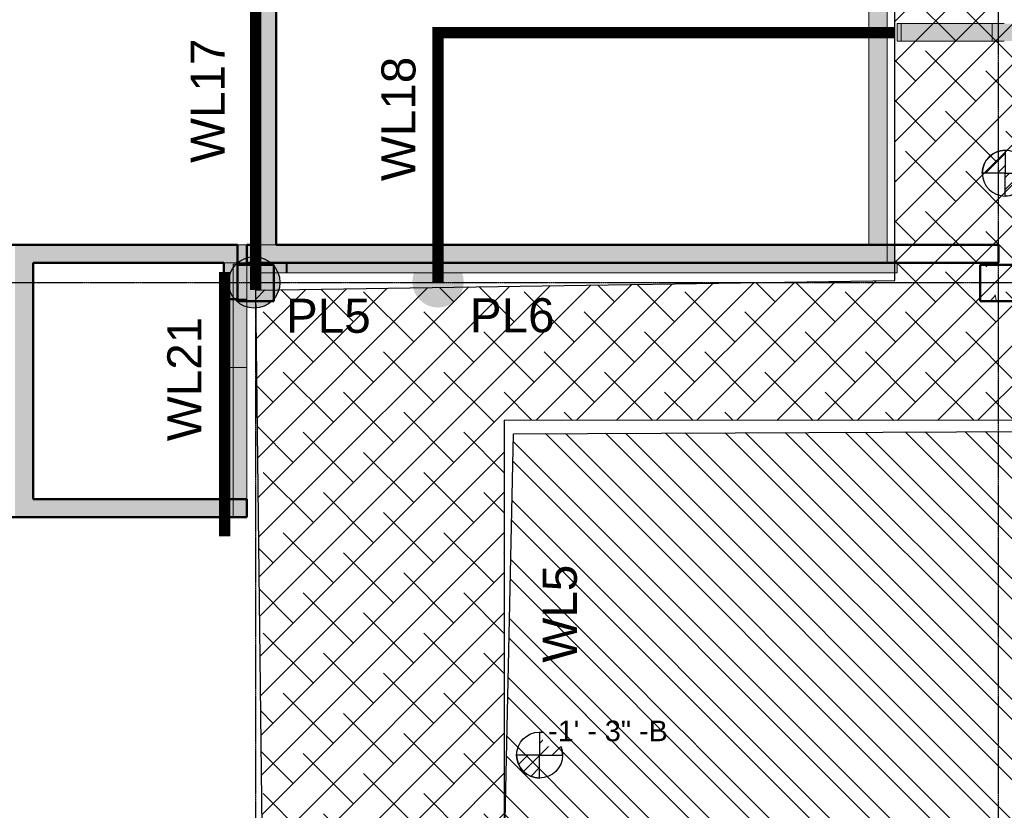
# Model space of a CAD drawing. Header units: inches. Extents: x -4126 to -1814, y 9773 to 12338.
# Tile 64 of 113: x -3585 to -3152, y 11302 to 11650. Entities that reach past the tile are written whole.
import ezdxf

# ---------------------------------------------------------------- set-up
doc = ezdxf.new("R2010")
doc.units = ezdxf.units.IN
doc.header["$MEASUREMENT"] = 0
doc.linetypes.add('Grid Line 1_2_', pattern=[0.875, 0.5, -0.125, 0.125, -0.125])
for name, color, linetype, lineweight in [('A-WALL', 113, 'Continuous', 13), ('G-ANNO-DIMS', 111, 'Continuous', 9), ('I-WALL', 2, 'Continuous', 13), ('S-COLS', 52, 'Continuous', 9), ('S-FNDN', 32, 'Continuous', 13), ('S-GRID', 1, 'Continuous', 9)]:
    doc.layers.add(name, color=color, linetype=linetype, lineweight=lineweight)
doc.layers.add('LOAD_HATCH', color=8, linetype='Continuous')
doc.layers.add('loads', color=1, linetype='Continuous')
doc.styles.add('Arial', font='Arial.ttf', dxfattribs={"height": 18})
doc.styles.add('Arial_2', font='arial.ttf', dxfattribs={"height": 9.070866})
pattern_1 = [(45, (34.962, -117.982), (-0.027577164, 0.027577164), [])]
pattern_2 = [(315, (32.826, 120.651), (0.027577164, 0.027577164), [])]

# ---------------------------------------------------------------- blocks, each defined once
blk = doc.blocks.new('CTR - 1st Phase - Common Walls_rvt-1-FRAMING PLAN - 1ST FLOOR')
at = {"layer": 'A-WALL', "lineweight": 5, "transparency": 33554585}
for points in [[(-3198.95, 11538.61), (-3198.95, 11542.99), (-3481.14, 11542.99), (-3481.14, 11542.48), (-3467.32, 11542.48), (-3467.32, 11538.61), (-3199.19, 11538.61)], [(-3473.32, 11538.61), (-3468.11, 11538.61), (-3468.11, 11542.48), (-3481.14, 11542.48), (-3481.14, 11542.19), (-3473.32, 11542.19), (-3473.32, 11538.74)], [(-3481.14, 11538.61), (-3473.32, 11538.61), (-3473.32, 11542.19), (-3481.14, 11542.15), (-3481.14, 11542.11)], [(-3468.11, 11538.61), (-3467.32, 11538.61), (-3467.32, 11542.48), (-3468.11, 11542.48), (-3468.11, 11538.82)]]:
    blk.add_hatch(color=8, dxfattribs=at).paths.add_polyline_path(points, flags=0)
at = {"layer": 'I-WALL', "lineweight": 5, "transparency": 33554585}
h = blk.add_hatch(color=8, dxfattribs=at)
h.paths.add_polyline_path([(-2931.27, 11640.61), (-2920.57, 11640.61), (-2920.57, 11648.36), (-2958.96, 11648.36), (-2958.96, 11640.61), (-2939.77, 11640.61)], flags=0)
h.paths.add_polyline_path([(-2961.44, 11640.61), (-2961.44, 11648.36), (-3006.84, 11648.36), (-3006.84, 11640.61), (-2991.44, 11640.61)], flags=0)
h.paths.add_polyline_path([(-2961.04, 11640.61), (-2960.61, 11640.61), (-2960.61, 11648.36), (-2961.04, 11648.36), (-2961.04, 11641.94)], flags=0)
h.paths.add_polyline_path([(-3157.14, 11640.61), (-3152.97, 11640.61), (-3152.97, 11648.36), (-3157.14, 11648.36)], flags=0)
h.paths.add_polyline_path([(-2959.35, 11640.61), (-2959.35, 11648.36), (-2959.78, 11648.36), (-2959.78, 11640.61)], flags=0)
h.paths.add_polyline_path([(-3152.57, 11640.61), (-3152.14, 11640.61), (-3152.14, 11648.36), (-3152.57, 11648.36), (-3152.57, 11648.21)], flags=0)
h.paths.add_polyline_path([(-3151.31, 11640.61), (-3150.88, 11640.61), (-3150.88, 11648.36), (-3151.31, 11648.36), (-3151.31, 11648.17)], flags=0)
h.paths.add_polyline_path([(-3150.49, 11640.61), (-3105.08, 11640.61), (-3105.08, 11648.36), (-3150.49, 11648.36), (-3150.49, 11648.15)], flags=0)
h.paths.add_polyline_path([(-3198.37, 11640.61), (-3197.14, 11640.61), (-3197.14, 11648.36), (-3198.37, 11648.36), (-3198.37, 11645.88)], flags=0)
h.paths.add_polyline_path([(-3198.95, 11640.61), (-3198.76, 11640.61), (-3198.76, 11648.36), (-3198.95, 11648.36)], flags=0)
h.paths.add_polyline_path([(-3104.69, 11640.61), (-3104.26, 11640.61), (-3104.26, 11648.36), (-3104.69, 11648.36), (-3104.69, 11646.65)], flags=0)
h.paths.add_polyline_path([(-3103.43, 11640.61), (-3103, 11640.61), (-3103, 11648.36), (-3103.43, 11648.36), (-3103.43, 11646.6)], flags=0)
h.paths.add_polyline_path([(-3102.6, 11640.61), (-3057.2, 11640.61), (-3057.2, 11648.36), (-3102.6, 11648.36), (-3102.6, 11646.58)], flags=0)
h.paths.add_polyline_path([(-3056.81, 11640.61), (-3056.38, 11640.61), (-3056.38, 11648.36), (-3056.81, 11648.36), (-3056.81, 11645.08)], flags=0)
h.paths.add_polyline_path([(-3007.23, 11640.61), (-3007.23, 11648.36), (-3007.66, 11648.36), (-3007.66, 11640.61)], flags=0)
h.paths.add_polyline_path([(-3055.54, 11640.61), (-3055.12, 11640.61), (-3055.12, 11648.36), (-3055.54, 11648.36), (-3055.54, 11645.04)], flags=0)
h.paths.add_polyline_path([(-3054.72, 11640.61), (-3009.32, 11640.61), (-3009.32, 11648.36), (-3054.72, 11648.36), (-3054.72, 11645.01)], flags=0)
h.paths.add_polyline_path([(-3008.93, 11640.61), (-3008.5, 11640.61), (-3008.5, 11648.36), (-3008.93, 11648.36), (-3008.93, 11643.51)], flags=0)
for points in [[(-3198.37, 11640.61), (-3198.37, 11648.36), (-3198.76, 11648.36), (-3198.76, 11640.61)], [(-3157.14, 11640.61), (-3157.14, 11648.36), (-3197.14, 11648.36), (-3197.14, 11640.61)]]:
    blk.add_hatch(color=8, dxfattribs=at).paths.add_polyline_path(points, flags=0)
h = blk.add_hatch(color=8, dxfattribs=at)
h.paths.add_polyline_path([(-3152.57, 11640.61), (-3152.57, 11648.36), (-3152.97, 11648.36), (-3152.97, 11640.61)], flags=0)
h.paths.add_polyline_path([(-2958.96, 11640.61), (-2958.96, 11648.36), (-2959.35, 11648.36), (-2959.35, 11640.61)], flags=0)
h.paths.add_polyline_path([(-3150.49, 11640.61), (-3150.49, 11648.36), (-3150.88, 11648.36), (-3150.88, 11640.61)], flags=0)
h.paths.add_polyline_path([(-2961.44, 11640.61), (-2961.04, 11640.61), (-2961.04, 11648.36), (-2961.44, 11648.36), (-2961.44, 11641.95)], flags=0)
h.paths.add_polyline_path([(-3103, 11640.61), (-3102.6, 11640.61), (-3102.6, 11648.36), (-3103, 11648.36), (-3103, 11646.59)], flags=0)
h.paths.add_polyline_path([(-3104.69, 11640.61), (-3104.69, 11648.36), (-3105.08, 11648.36), (-3105.08, 11640.61)], flags=0)
h.paths.add_polyline_path([(-3057.2, 11640.61), (-3056.81, 11640.61), (-3056.81, 11648.36), (-3057.2, 11648.36), (-3057.2, 11645.09)], flags=0)
h.paths.add_polyline_path([(-3009.32, 11640.61), (-3008.93, 11640.61), (-3008.93, 11648.36), (-3009.32, 11648.36), (-3009.32, 11643.52)], flags=0)
h.paths.add_polyline_path([(-3055.12, 11640.61), (-3054.72, 11640.61), (-3054.72, 11648.36), (-3055.12, 11648.36), (-3055.12, 11645.02)], flags=0)
h.paths.add_polyline_path([(-3006.84, 11640.61), (-3006.84, 11648.36), (-3007.23, 11648.36), (-3007.23, 11640.61)], flags=0)
h = blk.add_hatch(color=8, dxfattribs=at)
h.paths.add_polyline_path([(-2959.78, 11640.61), (-2959.78, 11648.36), (-2960.61, 11648.36), (-2960.61, 11640.61), (-2960.16, 11640.61)], flags=0)
h.paths.add_polyline_path([(-3152.14, 11640.61), (-3151.31, 11640.61), (-3151.31, 11648.36), (-3152.14, 11648.36), (-3152.14, 11648.2)], flags=0)
h.paths.add_polyline_path([(-3055.96, 11640.61), (-3055.54, 11640.61), (-3055.54, 11648.36), (-3056.38, 11648.36), (-3056.38, 11640.61), (-3056, 11640.61)], flags=0)
h.paths.add_polyline_path([(-3104.26, 11640.61), (-3103.43, 11640.61), (-3103.43, 11648.36), (-3104.26, 11648.36), (-3104.26, 11646.63)], flags=0)
h.paths.add_polyline_path([(-3007.66, 11640.61), (-3007.66, 11648.36), (-3008.5, 11648.36), (-3008.5, 11640.61), (-3008.04, 11640.61)], flags=0)
at = {"layer": 'A-WALL', "color": 9}
for p, q in [((-3203.32, 11542.99), (-3481.14, 11542.99)), ((-3481.14, 11542.99), (-3198.95, 11542.99)), ((-3481.14, 11542.19), (-3481.14, 11542.48)), ((-3481.14, 11538.61), (-3481.14, 11542.11)), ((-3198.95, 11542.99), (-3203.32, 11542.99)), ((-3481.14, 11538.61), (-3473.32, 11538.61)), ((-3473.32, 11538.61), (-3467.32, 11538.61))]:
    blk.add_line(p, q, dxfattribs=at)
at = {"layer": 'A-WALL', "color": 253}
for p, q in [((-3481.14, 11542.48), (-3481.14, 11542.99)), ((-3481.14, 11542.48), (-3481.14, 11542.99)), ((-3481.14, 11542.19), (-3481.14, 11542.48)), ((-3481.14, 11538.61), (-3481.14, 11542.11)), ((-3198.95, 11542.99), (-3198.95, 11538.61)), ((-3198.95, 11538.61), (-3198.95, 11542.99)), ((-3473.32, 11538.61), (-3481.14, 11538.61)), ((-3468.11, 11538.61), (-3473.32, 11538.61)), ((-3467.32, 11538.61), (-3468.11, 11538.61)), ((-3198.95, 11538.61), (-3467.32, 11538.61)), ((-3467.32, 11538.61), (-3198.95, 11538.61))]:
    blk.add_line(p, q, dxfattribs=at)
at = {"layer": 'I-WALL', "color": 253}
for p, q in [((-3198.95, 11648.36), (-3198.76, 11648.36)), ((-3198.95, 11648.36), (-3198.95, 11640.61)), ((-3198.76, 11648.36), (-3198.37, 11648.36)), ((-3198.37, 11648.36), (-3152.97, 11648.36)), ((-3197.14, 11648.36), (-3197.14, 11640.61)), ((-3157.14, 11648.36), (-3157.14, 11640.61)), ((-3152.97, 11648.36), (-3152.57, 11648.36)), ((-3152.57, 11648.36), (-3152.14, 11648.36)), ((-3152.14, 11648.36), (-3151.77, 11648.36)), ((-3198.76, 11640.61), (-3198.95, 11640.61)), ((-3198.37, 11640.61), (-3198.76, 11640.61)), ((-3152.97, 11640.61), (-3198.37, 11640.61)), ((-3152.57, 11640.61), (-3152.97, 11640.61)), ((-3152.14, 11640.61), (-3152.57, 11640.61)), ((-3151.77, 11640.61), (-3152.14, 11640.61))]:
    blk.add_line(p, q, dxfattribs=at)
at = {"layer": 'I-WALL', "color": 9}
for p, q in [((-3198.76, 11648.36), (-3198.95, 11648.36)), ((-3198.95, 11640.61), (-3198.95, 11648.36)), ((-3198.37, 11648.36), (-3198.76, 11648.36)), ((-3197.14, 11648.36), (-3198.37, 11648.36)), ((-3157.14, 11648.36), (-3197.14, 11648.36)), ((-3197.14, 11648.36), (-3197.14, 11640.61)), ((-3152.97, 11648.36), (-3157.14, 11648.36)), ((-3157.14, 11640.61), (-3157.14, 11648.36)), ((-3152.57, 11648.36), (-3152.97, 11648.36)), ((-3151.77, 11648.36), (-3152.57, 11648.36)), ((-3198.95, 11640.61), (-3198.76, 11640.61)), ((-3198.76, 11640.61), (-3198.37, 11640.61)), ((-3198.37, 11640.61), (-3197.14, 11640.61)), ((-3197.14, 11640.61), (-3157.14, 11640.61)), ((-3157.14, 11640.61), (-3152.97, 11640.61)), ((-3152.97, 11640.61), (-3152.57, 11640.61)), ((-3152.57, 11640.61), (-3151.77, 11640.61))]:
    blk.add_line(p, q, dxfattribs=at)
blk = doc.blocks.new('034100 - Precast Structural Concrete - Column - Corbels - 16_x16_-1699968-FRAMING PLAN - 1ST FLOOR')
at = {"layer": 'S-COLS'}
h = blk.add_hatch(dxfattribs=at)
h.set_pattern_fill('FP_1', color=256, style=0, pattern_type=2)
h.set_pattern_definition([(140, (11533.205, 3155.308), (2.40992, 27.5427), [2.88, -31.68]), (85, (11533.205, 3155.308), (-28.884266, -5.327844), [2.304, -25.344]), (190.451, (11533.406, 3157.603), (-26.47393, 22.215316), [2.448, -26.924]), (136.184, (11525.525, 3155.308), (6.35642, 40.98187), [4.32, -47.52]), (186.636, (11526.055, 3158.723), (-37.40619, 35.89075), [3.671, -40.386]), (81.184, (11525.525, 3155.31), (-37.40622, 35.89097), [3.456, -38.016]), (111, (11527.445, 3159.148), (15.46073, 22.921036), [2.88, -31.68]), (56, (11527.445, 3159.148), (-27.84574, 9.34353), [2.304, -25.344]), (161.451, (11528.734, 3161.058), (-12.38442, 32.26477), [2.448, -26.924]), (127.5, (11533.205, 3155.308), (-12.782707, 0.466855), [1.267, -23.77, 1.267, -24.461, -25.44]), (127.5, (11533.205, 3155.308), (-12.782707, 0.466855), [-50.765, 1.267, -24.173]), (97.5, (11533.205, 3155.308), (-15.14509, 10.10159), [1.267, -13.402, 1.267, -23.194, -9.696]), (97.5, (11533.205, 3155.308), (-15.14509, 10.10159), [-39.13, 1.267, -8.429]), (57.5, (11533.205, 3146.745), (0.86578, 20.499161), [1.267, -8.333, 1.267, -28.685, -39.744]), (57.5, (11533.205, 3146.745), (0.86578, 20.499161), [-39.552, 1.267, -38.477]), (47.5, (11533.205, 3142.905), (-3.844288, 22.39478), [1.267, -11.213, 1.267, -18.624, -28.224]), (47.5, (11533.205, 3142.905), (-3.844288, 22.39478), [-32.371, 1.267, -26.957])])
h.paths.add_polyline_path([(7.02, 0.98), (6.98, 1), (-8.98, 0.98), (-8.98, -7.02), (7.02, -7.02)], flags=0)
for p, q in [((-8.91, 8.98), (-8.98, 8.98)), ((-8.98, 8.98), (-8.98, -7.02)), ((6.94, 8.98), (-8.91, 8.98)), ((7.02, 8.98), (6.94, 8.98)), ((7.02, -7.02), (7.02, 8.98)), ((-8.98, -7.02), (-8.91, -7.02)), ((-8.91, -7.02), (6.94, -7.02)), ((6.94, -7.02), (7.02, -7.02))]:
    blk.add_line(p, q, dxfattribs=at)
at = {"layer": 'S-COLS', "lineweight": 50}
for p, q in [((-8.98, -7.02), (-8.98, 8.98)), ((-8.98, 8.98), (-8.91, 8.98)), ((-8.91, 8.98), (6.94, 8.98)), ((6.94, 8.98), (7.02, 8.98)), ((7.02, 8.98), (7.02, -7.02)), ((-8.91, -7.02), (-8.98, -7.02)), ((6.94, -7.02), (-8.91, -7.02)), ((7.02, -7.02), (6.94, -7.02))]:
    blk.add_line(p, q, dxfattribs=at)
blk = doc.blocks.new('034100 - Precast Structural Concrete - Column - Corbels - 16_x16_-V216-FRAMING PLAN - 1ST FLOOR')
at = {"layer": 'S-COLS'}
for p, q in [((-8.91, 8.98), (-8.98, 8.98)), ((-8.98, 8.98), (-8.98, -7.02)), ((6.94, 8.98), (-8.91, 8.98)), ((7.02, 8.98), (6.94, 8.98)), ((7.02, -7.02), (7.02, 8.98)), ((-8.98, -7.02), (-8.91, -7.02)), ((-8.91, -7.02), (6.22, -7.02)), ((6.22, -7.02), (6.94, -7.02)), ((6.94, -7.02), (7.02, -7.02))]:
    blk.add_line(p, q, dxfattribs=at)
at = {"layer": 'S-COLS', "lineweight": 50}
for p, q in [((-8.98, -7.02), (-8.98, 8.98)), ((-8.98, 8.98), (-8.91, 8.98)), ((-8.91, 8.98), (6.94, 8.98)), ((6.94, 8.98), (7.02, 8.98)), ((7.02, 8.98), (7.02, -7.02)), ((-8.91, -7.02), (-8.98, -7.02)), ((6.94, -7.02), (-8.91, -7.02)), ((7.02, -7.02), (6.94, -7.02))]:
    blk.add_line(p, q, dxfattribs=at)
blk = doc.blocks.new('Spot Elevations - Símbolo de cota horizontal-V253-FRAMING PLAN - 1ST FLOOR')
at = {"layer": 'G-ANNO-DIMS'}
h = blk.add_hatch(dxfattribs=at)
h.set_pattern_fill('FP_58', color=256, style=0, pattern_type=2)
h.set_pattern_definition(pattern_1)
edge = h.paths.add_edge_path(flags=0)
edge.add_arc((0, 0), 0.1053, 0, 90, ccw=False)
edge.add_line((0.1053, 0), (0, 0))
edge.add_line((0, 0), (0, 0.1053))
h = blk.add_hatch(dxfattribs=at)
h.set_pattern_fill('FP_58', color=256, style=0, pattern_type=2)
h.set_pattern_definition(pattern_1)
edge = h.paths.add_edge_path(flags=0)
edge.add_arc((0, 0), 0.1053, 0, 90, ccw=False)
edge.add_line((0.1053, 0), (0, 0))
edge.add_line((0, 0), (0, 0.1053))
h = blk.add_hatch(dxfattribs=at)
h.set_pattern_fill('FP_58', color=256, style=0, pattern_type=2)
h.set_pattern_definition(pattern_1)
edge = h.paths.add_edge_path(flags=0)
edge.add_arc((0, 0), 0.1053, 180, 270, ccw=False)
edge.add_line((-0.1053, 0), (0, 0))
edge.add_line((0, 0), (0, -0.1053))
h = blk.add_hatch(dxfattribs=at)
h.set_pattern_fill('FP_58', color=256, style=0, pattern_type=2)
h.set_pattern_definition(pattern_1)
edge = h.paths.add_edge_path(flags=0)
edge.add_arc((0, 0), 0.1053, 180, 270, ccw=False)
edge.add_line((-0.1053, 0), (0, 0))
edge.add_line((0, 0), (0, -0.1053))
at = {"layer": 'G-ANNO-DIMS', "lineweight": 30}
for p, q in [((0, 0.1053), (0, 0)), ((0, 0), (-0.1053, 0)), ((0, 0), (0.1053, 0)), ((0, -0.1053), (0, 0))]:
    blk.add_line(p, q, dxfattribs=at)
blk.add_circle((0, 0), 0.1053, dxfattribs=at)
for start, end in [(360, 90), (180, 270)]:
    blk.add_arc((0, 0), 0.1053, start, end, dxfattribs=at)
blk = doc.blocks.new('Spot Elevations - Símbolo de cota horizontal-V272-FRAMING PLAN - 1ST FLOOR')
at = {"layer": 'G-ANNO-DIMS'}
h = blk.add_hatch(dxfattribs=at)
h.set_pattern_fill('FP_77', color=256, style=0, pattern_type=2)
h.set_pattern_definition(pattern_2)
edge = h.paths.add_edge_path(flags=0)
edge.add_arc((0, 0), 0.1053, 0, 90, ccw=False)
edge.add_line((0.1053, 0), (0, 0))
edge.add_line((0, 0), (0, 0.1053))
h = blk.add_hatch(dxfattribs=at)
h.set_pattern_fill('FP_77', color=256, style=0, pattern_type=2)
h.set_pattern_definition(pattern_2)
edge = h.paths.add_edge_path(flags=0)
edge.add_arc((0, 0), 0.1053, 0, 90, ccw=False)
edge.add_line((0.1053, 0), (0, 0))
edge.add_line((0, 0), (0, 0.1053))
h = blk.add_hatch(dxfattribs=at)
h.set_pattern_fill('FP_77', color=256, style=0, pattern_type=2)
h.set_pattern_definition(pattern_2)
edge = h.paths.add_edge_path(flags=0)
edge.add_arc((0, 0), 0.1053, 180, 270, ccw=False)
edge.add_line((-0.1053, 0), (0, 0))
edge.add_line((0, 0), (0, -0.1053))
h = blk.add_hatch(dxfattribs=at)
h.set_pattern_fill('FP_77', color=256, style=0, pattern_type=2)
h.set_pattern_definition(pattern_2)
edge = h.paths.add_edge_path(flags=0)
edge.add_arc((0, 0), 0.1053, 180, 270, ccw=False)
edge.add_line((-0.1053, 0), (0, 0))
edge.add_line((0, 0), (0, -0.1053))
at = {"layer": 'G-ANNO-DIMS', "lineweight": 30}
for p, q in [((0, 0.1053), (0, 0)), ((0, 0), (-0.1053, 0)), ((0, 0), (0.1053, 0)), ((0, -0.1053), (0, 0))]:
    blk.add_line(p, q, dxfattribs=at)
blk.add_circle((0, 0), 0.1053, dxfattribs=at)
for start, end in [(360, 90), (180, 270)]:
    blk.add_arc((0, 0), 0.1053, start, end, dxfattribs=at)

msp = doc.modelspace()

# ---------------------------------------------------------------- hatches: boundary and pattern name
at = {"layer": 'A-WALL', "transparency": 33554483}
for points in [[(-3480.324, 11550.989), (-3472.324, 11550.989), (-3472.324, 11774.989), (-3480.324, 11774.989), (-3480.324, 11600.65)], [(-3587.324, 11438.989), (-3579.324, 11438.989), (-3579.324, 11550.989), (-3587.324, 11550.989), (-3587.324, 11439.751)], [(-3579.324, 11542.989), (-3495.324, 11542.989), (-3495.324, 11550.989), (-3579.324, 11550.989)], [(-3164.324, 11542.989), (-3154.324, 11542.989), (-3154.324, 11543.189), (-3199.607, 11543.189), (-3199.607, 11550.989), (-3485.324, 11550.989), (-3485.324, 11542.989), (-3167.536, 11542.989)], [(-3520.108, 11430.989), (-3495.324, 11430.989), (-3495.324, 11438.989), (-3587.324, 11438.989), (-3587.324, 11430.989), (-3531.713, 11430.989)]]:
    msp.add_hatch(color=256, dxfattribs=at).paths.add_polyline_path(points, flags=0)
at = {"layer": 'A-WALL', "lineweight": 5, "transparency": 33554483}
msp.add_hatch(color=256, dxfattribs=at).paths.add_polyline_path([(-3203.324, 11550.989), (-3203.324, 11774.989), (-3211.324, 11774.989), (-3211.324, 11550.989)], flags=0)
at = {"layer": 'loads'}
for points in [[(-3470.686, 11534.389, 1), (-3493.314, 11534.389, 1)], [(-3389.735, 11534.614, 1), (-3412.362, 11534.614, 1)]]:
    msp.add_hatch(color=256, dxfattribs=at).paths.add_polyline_path(points)
at = {"layer": 'S-FNDN', "lineweight": 5, "transparency": 33554483}
for points in [[(-3495.324, 11542.989), (-3489.324, 11542.989), (-3489.324, 11550.989), (-3495.324, 11550.989)], [(-3489.324, 11542.989), (-3485.324, 11542.989), (-3485.324, 11550.989), (-3489.324, 11550.989)], [(-3495.134, 11542.483), (-3489.324, 11542.483), (-3489.324, 11542.989), (-3495.324, 11542.989), (-3495.324, 11542.483)], [(-3494.536, 11496.989), (-3485.324, 11496.989), (-3485.324, 11526.189), (-3489.324, 11526.189), (-3489.324, 11542.483), (-3495.324, 11542.483), (-3495.324, 11526.989), (-3494.536, 11530.039), (-3494.536, 11508.092)], [(-3485.64, 11542.483), (-3485.324, 11542.483), (-3485.324, 11542.989), (-3489.324, 11542.989), (-3489.324, 11542.483)], [(-3485.324, 11542.189), (-3485.324, 11542.483), (-3489.324, 11542.483), (-3489.324, 11542.189)], [(-3485.324, 11542.111), (-3485.324, 11542.189), (-3489.324, 11542.189), (-3489.324, 11542.111)], [(-3489.324, 11526.989), (-3485.324, 11526.989), (-3485.324, 11542.111), (-3489.324, 11542.111), (-3489.324, 11527.319)], [(-3494.536, 11526.989), (-3494.536, 11530.039), (-3495.324, 11526.989)], [(-3495.324, 11496.989), (-3494.536, 11496.989), (-3494.536, 11526.989), (-3495.324, 11526.989), (-3495.324, 11514.539)], [(-3485.324, 11526.268), (-3485.324, 11526.989), (-3489.324, 11526.989), (-3489.324, 11526.268), (-3489.185, 11526.268)], [(-3485.324, 11526.189), (-3485.324, 11526.268), (-3489.324, 11526.268), (-3489.324, 11526.189), (-3489.175, 11526.189)], [(-3494.536, 11438.989), (-3494.536, 11496.989), (-3495.324, 11496.989), (-3495.324, 11438.989)], [(-3491.657, 11438.989), (-3491.324, 11438.989), (-3491.324, 11496.989), (-3494.536, 11496.989), (-3494.536, 11438.989)], [(-3485.324, 11438.989), (-3485.324, 11496.989), (-3491.324, 11496.989), (-3491.324, 11438.989)], [(-3494.536, 11430.989), (-3494.536, 11438.989), (-3495.324, 11438.989), (-3495.324, 11430.989)], [(-3491.324, 11430.989), (-3491.324, 11438.989), (-3494.536, 11438.989), (-3494.536, 11430.989)], [(-3485.324, 11430.989), (-3485.324, 11438.989), (-3491.324, 11438.989), (-3491.324, 11430.989)]]:
    msp.add_hatch(color=256, dxfattribs=at).paths.add_polyline_path(points, flags=0)

# ---------------------------------------------------------------- linework, layer by layer
at = {"layer": 'A-WALL'}
for p, q in [((-3211.324, 11550.989), (-3211.324, 11782.989)), ((-3203.324, 11782.989), (-3203.324, 11542.989)), ((-3472.324, 11550.989), (-3480.324, 11550.989)), ((-3495.324, 11526.989), (-3495.324, 11526.989))]:
    msp.add_line(p, q, dxfattribs=at)
at = {"layer": 'A-WALL', "lineweight": 50}
for p, q in [((-3480.324, 11550.989), (-3480.324, 11774.989)), ((-3472.324, 11774.989), (-3472.324, 11550.989)), ((-3652.324, 11550.989), (-3489.324, 11550.989)), ((-3489.324, 11550.989), (-3489.324, 11526.989)), ((-3485.324, 11550.989), (-3480.324, 11550.989)), ((-3485.324, 11542.989), (-3485.324, 11550.989)), ((-3472.324, 11550.989), (-3154.324, 11550.989)), ((-3154.324, 11550.989), (-3154.324, 11542.989)), ((-3579.324, 11542.989), (-3579.324, 11438.989)), ((-3495.324, 11542.989), (-3579.324, 11542.989)), ((-3495.324, 11526.989), (-3495.324, 11542.989)), ((-3154.324, 11542.989), (-3485.324, 11542.989)), ((-3489.324, 11526.989), (-3495.324, 11526.989)), ((-3579.324, 11438.989), (-3495.324, 11438.989)), ((-3495.324, 11430.989), (-3595.324, 11430.989))]:
    msp.add_line(p, q, dxfattribs=at)
at = {"layer": 'loads', "color": 4, "const_width": 5}
for points in [[(-3200.624, 11716.639), (-3481.324, 11716.639), (-3481.324, 11530.989)], [(-3199.999, 11644.339), (-3401.049, 11644.339), (-3401.049, 11534.614)], [(-3494.949, 11422.614), (-3494.949, 11538.989)]]:
    msp.add_lwpolyline(points, dxfattribs=at)
at = {"layer": 'loads'}
msp.add_circle((-3482, 11534.389), 11.314, dxfattribs=at)
at = {"layer": 'S-FNDN'}
for p, q in [((-3485.324, 11550.989), (-3489.324, 11550.989)), ((-3485.324, 11542.989), (-3495.324, 11542.989)), ((-3491.324, 11430.989), (-3491.324, 11542.483)), ((-3485.324, 11542.483), (-3491.324, 11542.483)), ((-3485.324, 11542.989), (-3485.324, 11542.13)), ((-3485.324, 11542.111), (-3485.324, 11526.268)), ((-3495.324, 11526.989), (-3495.324, 11430.989)), ((-3489.324, 11526.989), (-3485.324, 11526.989)), ((-3485.324, 11526.248), (-3485.324, 11438.989)), ((-3495.324, 11496.989), (-3485.324, 11496.989))]:
    msp.add_line(p, q, dxfattribs=at)
at = {"layer": 'S-FNDN', "lineweight": 50}
for p, q in [((-3495.324, 11438.989), (-3485.324, 11438.989)), ((-3485.324, 11438.989), (-3485.324, 11430.989)), ((-3485.324, 11430.989), (-3495.324, 11430.989))]:
    msp.add_line(p, q, dxfattribs=at)
at = {"layer": 'S-GRID', "linetype": 'Grid Line 1_2_', "lineweight": 30}
for p, q in [((-3481.324, 9772.61), (-3481.324, 12288.555)), ((-3154.324, 9772.61), (-3154.324, 12288.555)), ((-1814.206, 11534.189), (-4076.95, 11534.189))]:
    msp.add_line(p, q, dxfattribs=at)

# ---------------------------------------------------------------- block references
at = {"lineweight": 5}
msp.add_blockref('CTR - 1st Phase - Common Walls_rvt-1-FRAMING PLAN - 1ST FLOOR', (0, 0), dxfattribs=at)
at = {"layer": 'G-ANNO-DIMS', "lineweight": 30, "extrusion": (0, 0, -1), "xscale": 95.99999999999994, "yscale": 95.99999999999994, "zscale": 95.99999999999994, "rotation": 180}
msp.add_blockref('Spot Elevations - Símbolo de cota horizontal-V272-FRAMING PLAN - 1ST FLOOR', (3151.309, 11582.483), dxfattribs=at)
at = {"layer": 'G-ANNO-DIMS', "lineweight": 30, "xscale": 95.99999999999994, "yscale": 95.99999999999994, "zscale": 95.99999999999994}
msp.add_blockref('Spot Elevations - Símbolo de cota horizontal-V253-FRAMING PLAN - 1ST FLOOR', (-3356.381, 11326.255), dxfattribs=at)
at = {"layer": 'S-COLS', "rotation": 269.9999999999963}
for name, p in [('034100 - Precast Structural Concrete - Column - Corbels - 16_x16_-V216-FRAMING PLAN - 1ST FLOOR', (-3482.308, 11533.205)), ('034100 - Precast Structural Concrete - Column - Corbels - 16_x16_-1699968-FRAMING PLAN - 1ST FLOOR', (-3155.308, 11533.205))]:
    msp.add_blockref(name, p, dxfattribs=at)

# ---------------------------------------------------------------- texts
at = {"layer": 'loads', "char_height": 15, "width": 29.92125, "attachment_point": 1, "rotation": 90, "style": 'Arial'}
for s, insert in [('WL17', (-3510, 11587)), ('WL18', (-3426, 11579)), ('WL21', (-3520.275, 11464.473)), ('WL5', (-3354.939, 11367))]:
    msp.add_mtext(s, dxfattribs=dict(at, insert=insert))
at = {"layer": 'loads', "char_height": 15, "width": 31, "attachment_point": 1, "style": 'Arial'}
for s, insert in [('PL5', (-3468, 11527.2)), ('PL6', (-3387.049, 11527.425))]:
    msp.add_mtext(s, dxfattribs=dict(at, insert=insert))

# ---------------------------------------------------------------- next in the draw order: texts
at = {"layer": 'G-ANNO-DIMS', "insert": (-3352.571, 11341.458), "char_height": 9.07087, "width": 62.85656, "attachment_point": 1, "line_spacing_factor": 0.941778, "style": 'Arial_2', "bg_fill": 3, "box_fill_scale": 1.25, "bg_fill_color": 256, "bg_fill_true_color": 13158600, "bg_fill_transparency": 0}
msp.add_mtext('-1\' - 3" -B', dxfattribs=at)

# ---------------------------------------------------------------- next in the draw order: hatches: boundary and pattern name
at = {"layer": 'LOAD_HATCH'}
h = msp.add_hatch(dxfattribs=at)
h.set_pattern_fill('ANSI38', color=256, scale=100, style=0)
h.paths.add_polyline_path([(-3481.324, 10382.789), (-3418.524, 10381), (-3072.924, 10381), (-2509.521, 10381.514), (-2503.7, 10449.439), (-3408.924, 10449.439), (-3401.049, 11277.289), (-3371.874, 11277.289), (-3371.874, 11473.789), (-3140.124, 11473.539), (-3139.124, 11648.339), (-2778.924, 11649.339), (-2778.924, 11628.389), (-2718.724, 11628.389), (-2650.524, 11628.389), (-2650.524, 11649.339), (-2509.521, 11650), (-2509.521, 11717.264), (-3140.124, 11718), (-3140.124, 11838.614), (-3460.024, 11838.614), (-3460.024, 11787.364), (-3199.999, 11783.364), (-3199.999, 11535.189), (-3481.324, 11530.989), (-3477.974, 11244.389), (-3477.974, 10410)])
h = msp.add_hatch(dxfattribs=at)
h.set_pattern_fill('ANSI32', color=256, scale=50, angle=90, style=0)
h.paths.add_polyline_path([(-3371.874, 11277.289), (-3367.874, 11467.789), (-3140.124, 11468.789), (-3135.124, 11644.339), (-2918.699, 11643.964), (-2918.699, 11277.289)])

# ---------------------------------------------------------------- next in the draw order: linework, layer by layer
msp.add_lwpolyline([(-3477.974, 10410), (-3477.974, 11244.389), (-3481.324, 11530.989), (-3199.999, 11535.189), (-3199.999, 11783.364), (-3460.024, 11787.364), (-3460.024, 11838.614), (-3140.124, 11838.614), (-3140.124, 11718), (-2509.521, 11717.264), (-2739.924, 11717.364), (-2509.521, 11717.264), (-2509.521, 11650), (-2650.524, 11649.339), (-2650.524, 11628.389), (-2718.724, 11628.389), (-2778.924, 11628.389), (-2778.924, 11649.339), (-3139.124, 11648.339), (-3140.124, 11473.539), (-3371.874, 11473.789), (-3371.874, 11277.289), (-3401.049, 11277.289), (-3408.924, 10449.439)], dxfattribs=at)
msp.add_lwpolyline([(-3371.874, 11277.289), (-3367.874, 11467.789), (-3140.124, 11468.789), (-3135.124, 11644.339), (-2918.699, 11643.964), (-2918.699, 11277.289)], close=True, dxfattribs=at)

doc.saveas('drawing.dxf')
